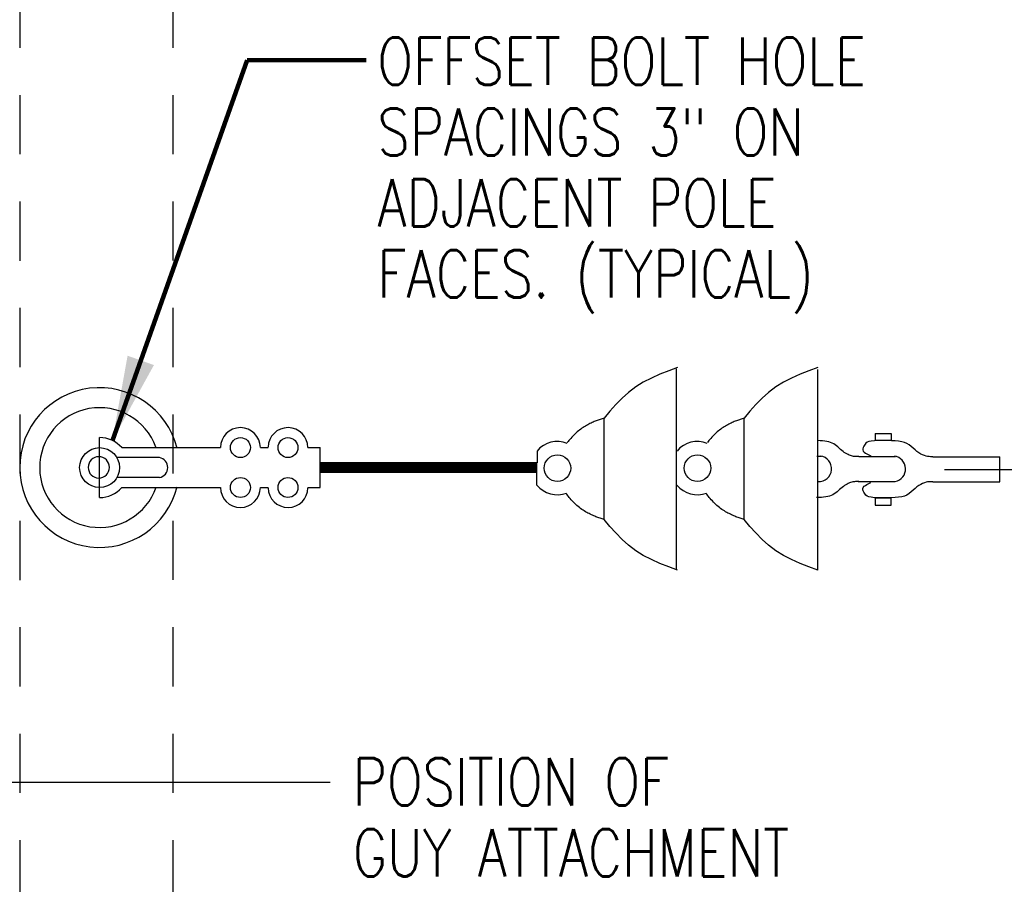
# Model space of a CAD drawing. Extents: x 0 to 7.1, y 0 to 9.85.
# Tile 4 of 6: x 2.21 to 4.29, y 6.28 to 8.11. Entities that reach past the tile are written whole.
import ezdxf

# ---------------------------------------------------------------- set-up
doc = ezdxf.new("R2010")
doc.units = 0
doc.header["$MEASUREMENT"] = 0
doc.linetypes.add('HIDDEN2', pattern=[0.1875, 0.125, -0.0625])
doc.layers.add('E-DETL', color=2, linetype='CONTINUOUS')
doc.layers.add('E-DETL-TEXT', color=3, linetype='CONTINUOUS')
doc.styles.add('ROMANS', font='ROMANS.SHX', dxfattribs={"width": 0.8})
doc.styles.get("Standard").update_dxf_attribs({"font": 'ROMANS.SHX', "width": 0.8, "height": 0.125})
doc.dimstyles.get("Standard").update_dxf_attribs({"dimtxt": 0.18, "dimasz": 0.18, "dimexe": 0.18, "dimexo": 0.0625, "dimgap": 0.09, "dimtad": 0, "dimtih": 1, "dimtoh": 1, "dimdec": 4, "dimzin": 0, "dimdsep": 46, "dimtxsty": 'Standard', "dimcen": 0.09, "dimadec": 0, "dimazin": 0, "dimtfac": 1, "dimtdec": 4, "dimtofl": 0, "dimtmove": 0, "dimatfit": 3, "dimfxl": 0, "dimtolj": 1, "dimtzin": 0, "dimarcsym": 0})

msp = doc.modelspace()

# ---------------------------------------------------------------- linework, layer by layer
at = {"layer": 'E-DETL', "linetype": 'HIDDEN2'}
for p, q in [((2.2125, 8.8526), (2.2125, 3.8229)), ((2.5359, 8.8528), (2.5359, 3.8229))]:
    msp.add_line(p, q, dxfattribs=at)
at = {"layer": 'E-DETL', "color": 4}
for p, q in [((3.5842, 7.3698), (3.5657, 7.3624)), ((3.603, 7.3768), (3.5842, 7.3698)), ((3.6007, 6.9496), (3.6007, 7.3739)), ((3.8802, 7.3698), (3.8617, 7.3624)), ((3.899, 7.3768), (3.8802, 7.3698)), ((3.899, 6.9485), (3.899, 7.3728)), ((3.5305, 7.3457), (3.5143, 7.3357)), ((3.5477, 7.3545), (3.5305, 7.3457)), ((3.5657, 7.3624), (3.5477, 7.3545)), ((3.8264, 7.3457), (3.8102, 7.3357)), ((3.8436, 7.3545), (3.8264, 7.3457)), ((3.8617, 7.3624), (3.8436, 7.3545)), ((3.5143, 7.3357), (3.4993, 7.3243)), ((3.8102, 7.3357), (3.7953, 7.3243)), ((3.4855, 7.3117), (3.4724, 7.2983)), ((3.4993, 7.3243), (3.4855, 7.3117)), ((3.7814, 7.3117), (3.7683, 7.2983)), ((3.7953, 7.3243), (3.7814, 7.3117)), ((3.4598, 7.2842), (3.4475, 7.2699)), ((3.4724, 7.2983), (3.4598, 7.2842)), ((3.7558, 7.2842), (3.7435, 7.2699)), ((3.7683, 7.2983), (3.7558, 7.2842)), ((3.4268, 7.2624), (3.4246, 7.2614)), ((3.429, 7.2633), (3.4268, 7.2624)), ((3.4311, 7.2641), (3.429, 7.2633)), ((3.4332, 7.265), (3.4311, 7.2641)), ((3.4353, 7.2657), (3.4332, 7.265)), ((3.4374, 7.2665), (3.4353, 7.2657)), ((3.4394, 7.2672), (3.4374, 7.2665)), ((3.4415, 7.2679), (3.4394, 7.2672)), ((3.4435, 7.2686), (3.4415, 7.2679)), ((3.4455, 7.2692), (3.4435, 7.2686)), ((3.4475, 7.2699), (3.4455, 7.2692)), ((3.4475, 7.0554), (3.4475, 7.2685)), ((3.7227, 7.2624), (3.7205, 7.2614)), ((3.7249, 7.2633), (3.7227, 7.2624)), ((3.7271, 7.2641), (3.7249, 7.2633)), ((3.7292, 7.265), (3.7271, 7.2641)), ((3.7313, 7.2657), (3.7292, 7.265)), ((3.7334, 7.2665), (3.7313, 7.2657)), ((3.7354, 7.2672), (3.7334, 7.2665)), ((3.7374, 7.2679), (3.7354, 7.2672)), ((3.7395, 7.2686), (3.7374, 7.2679)), ((3.7415, 7.2692), (3.7395, 7.2686)), ((3.7435, 7.2699), (3.7415, 7.2692)), ((3.7435, 7.0554), (3.7435, 7.2685)), ((3.3933, 7.2428), (3.3908, 7.2407)), ((3.3957, 7.2447), (3.3933, 7.2428)), ((3.3982, 7.2466), (3.3957, 7.2447)), ((3.4007, 7.2484), (3.3982, 7.2466)), ((3.4032, 7.2501), (3.4007, 7.2484)), ((3.4056, 7.2517), (3.4032, 7.2501)), ((3.4081, 7.2531), (3.4056, 7.2517)), ((3.4105, 7.2545), (3.4081, 7.2531)), ((3.413, 7.2559), (3.4105, 7.2545)), ((3.4154, 7.2571), (3.413, 7.2559)), ((3.4177, 7.2583), (3.4154, 7.2571)), ((3.42, 7.2594), (3.4177, 7.2583)), ((3.4223, 7.2604), (3.42, 7.2594)), ((3.4246, 7.2614), (3.4223, 7.2604)), ((3.6892, 7.2428), (3.6868, 7.2407)), ((3.6917, 7.2447), (3.6892, 7.2428)), ((3.6942, 7.2466), (3.6917, 7.2447)), ((3.6966, 7.2484), (3.6942, 7.2466)), ((3.6991, 7.2501), (3.6966, 7.2484)), ((3.7016, 7.2517), (3.6991, 7.2501)), ((3.7041, 7.2531), (3.7016, 7.2517)), ((3.7065, 7.2545), (3.7041, 7.2531)), ((3.7089, 7.2559), (3.7065, 7.2545)), ((3.7113, 7.2571), (3.7089, 7.2559)), ((3.7137, 7.2583), (3.7113, 7.2571)), ((3.716, 7.2594), (3.7137, 7.2583)), ((3.7183, 7.2604), (3.716, 7.2594)), ((3.7205, 7.2614), (3.7183, 7.2604)), ((2.3813, 7.102), (2.3813, 7.2286)), ((3.3733, 7.2224), (3.3715, 7.2202)), ((3.3752, 7.2247), (3.3733, 7.2224)), ((3.3772, 7.227), (3.3752, 7.2247)), ((3.3793, 7.2294), (3.3772, 7.227)), ((3.3815, 7.2317), (3.3793, 7.2294)), ((3.3837, 7.2341), (3.3815, 7.2317)), ((3.3861, 7.2363), (3.3837, 7.2341)), ((3.3884, 7.2386), (3.3861, 7.2363)), ((3.3908, 7.2407), (3.3884, 7.2386)), ((3.6692, 7.2224), (3.6674, 7.2202)), ((3.6711, 7.2247), (3.6692, 7.2224)), ((3.6732, 7.227), (3.6711, 7.2247)), ((3.6753, 7.2294), (3.6732, 7.227)), ((3.6775, 7.2317), (3.6753, 7.2294)), ((3.6797, 7.2341), (3.6775, 7.2317)), ((3.682, 7.2363), (3.6797, 7.2341)), ((3.6844, 7.2386), (3.682, 7.2363)), ((3.6868, 7.2407), (3.6844, 7.2386)), ((3.9045, 7.2221), (3.8991, 7.2223)), ((3.9095, 7.2218), (3.9045, 7.2221)), ((3.9141, 7.2213), (3.9095, 7.2218)), ((3.9184, 7.2206), (3.9141, 7.2213)), ((4.0119, 7.2213), (4.0068, 7.2201)), ((4.0188, 7.222), (4.0119, 7.2213)), ((4.0272, 7.2224), (4.0188, 7.222)), ((4.0208, 7.2376), (4.0546, 7.2376)), ((4.0208, 7.2376), (4.0208, 7.2224)), ((4.0546, 7.2224), (4.0208, 7.2224)), ((4.0364, 7.2225), (4.0272, 7.2224)), ((4.0457, 7.2224), (4.0364, 7.2225)), ((4.0547, 7.2221), (4.0457, 7.2224)), ((4.0546, 7.2376), (4.0546, 7.2224)), ((4.0628, 7.2217), (4.0547, 7.2221)), ((4.07, 7.221), (4.0628, 7.2217)), ((4.0765, 7.22), (4.07, 7.221)), ((2.4284, 7.2075), (2.6368, 7.2075)), ((2.7211, 7.2075), (2.7374, 7.2075)), ((2.8217, 7.2075), (2.8478, 7.2075)), ((2.8478, 7.1231), (2.8478, 7.2075)), ((3.3058, 7.2003), (3.3058, 7.1754)), ((3.3715, 7.2202), (3.3698, 7.2181)), ((3.6674, 7.2202), (3.6658, 7.2181)), ((3.9224, 7.2197), (3.9184, 7.2206)), ((3.9262, 7.2185), (3.9224, 7.2197)), ((3.9296, 7.2171), (3.9262, 7.2185)), ((3.9329, 7.2153), (3.9296, 7.2171)), ((3.936, 7.2133), (3.9329, 7.2153)), ((3.939, 7.2111), (3.936, 7.2133)), ((3.9418, 7.2088), (3.939, 7.2111)), ((3.9445, 7.2063), (3.9418, 7.2088)), ((3.9472, 7.2038), (3.9445, 7.2063)), ((3.9499, 7.2014), (3.9472, 7.2038)), ((3.9525, 7.1992), (3.9499, 7.2014)), ((3.9945, 7.2051), (3.9943, 7.2026)), ((3.9943, 7.2026), (3.995, 7.2002)), ((3.9954, 7.2076), (3.9945, 7.2051)), ((3.995, 7.2002), (3.9969, 7.198)), ((3.9966, 7.2102), (3.9954, 7.2076)), ((3.998, 7.2126), (3.9966, 7.2102)), ((3.9994, 7.2148), (3.998, 7.2126)), ((4.001, 7.2169), (3.9994, 7.2148)), ((4.0033, 7.2187), (4.001, 7.2169)), ((4.0068, 7.2201), (4.0033, 7.2187)), ((4.0822, 7.2185), (4.0765, 7.22)), ((4.0874, 7.2163), (4.0822, 7.2185)), ((4.0922, 7.2134), (4.0874, 7.2163)), ((4.0966, 7.2099), (4.0922, 7.2134)), ((4.1008, 7.2062), (4.0966, 7.2099)), ((4.1048, 7.2025), (4.1008, 7.2062)), ((4.1088, 7.1991), (4.1048, 7.2025)), ((2.5078, 7.1864), (2.4178, 7.1864)), ((3.8975, 7.1892), (3.9072, 7.1892)), ((3.9552, 7.1972), (3.9525, 7.1992)), ((3.9579, 7.1955), (3.9552, 7.1972)), ((3.9606, 7.194), (3.9579, 7.1955)), ((3.9632, 7.1927), (3.9606, 7.194)), ((3.9657, 7.1916), (3.9632, 7.1927)), ((3.9682, 7.1907), (3.9657, 7.1916)), ((3.9705, 7.19), (3.9682, 7.1907)), ((3.9728, 7.1894), (3.9705, 7.19)), ((3.9749, 7.189), (3.9728, 7.1894)), ((3.977, 7.1888), (3.9749, 7.189)), ((3.9789, 7.1886), (3.977, 7.1888)), ((3.9807, 7.1885), (3.9789, 7.1886)), ((3.9825, 7.1885), (3.9807, 7.1885)), ((3.9843, 7.1885), (3.9825, 7.1885)), ((3.986, 7.1886), (3.9843, 7.1885)), ((3.9856, 7.1889), (4.0637, 7.1889)), ((3.9969, 7.198), (3.9997, 7.1959)), ((3.9997, 7.1959), (4.0032, 7.194)), ((4.0032, 7.194), (4.0072, 7.1921)), ((4.0072, 7.1921), (4.0114, 7.1903)), ((4.1129, 7.1962), (4.1088, 7.1991)), ((4.1169, 7.1938), (4.1129, 7.1962)), ((4.1208, 7.1919), (4.1169, 7.1938)), ((4.1246, 7.1905), (4.1208, 7.1919)), ((4.1282, 7.1894), (4.1246, 7.1905)), ((4.1314, 7.1888), (4.1282, 7.1894)), ((4.1344, 7.1884), (4.1314, 7.1888)), ((4.1372, 7.1882), (4.1344, 7.1884)), ((4.1399, 7.1883), (4.1372, 7.1882)), ((4.1425, 7.1883), (4.1399, 7.1883)), ((4.1425, 7.1883), (4.2838, 7.1883)), ((4.2838, 7.1353), (4.2838, 7.1883)), ((2.8478, 7.1552), (2.8478, 7.1754)), ((3.3057, 7.1754), (2.8478, 7.1754)), ((2.8669, 7.1552), (2.8478, 7.1743)), ((2.8656, 7.1552), (2.8478, 7.173)), ((2.8643, 7.1552), (2.8478, 7.1717)), ((2.8631, 7.1552), (2.8478, 7.1705)), ((2.8618, 7.1552), (2.8478, 7.1692)), ((2.8605, 7.1552), (2.8478, 7.1679)), ((2.8593, 7.1552), (2.8478, 7.1666)), ((2.858, 7.1552), (2.8478, 7.1654)), ((2.8567, 7.1552), (2.8478, 7.1641)), ((2.8554, 7.1552), (2.8478, 7.1628)), ((2.8542, 7.1552), (2.8478, 7.1616)), ((2.8529, 7.1552), (2.8478, 7.1603)), ((2.8516, 7.1552), (2.8478, 7.159)), ((2.8682, 7.1552), (2.8479, 7.1754)), ((2.8694, 7.1552), (2.8492, 7.1754)), ((2.8707, 7.1552), (2.8505, 7.1754)), ((2.872, 7.1552), (2.8517, 7.1754)), ((2.8733, 7.1552), (2.853, 7.1754)), ((2.8745, 7.1552), (2.8543, 7.1754)), ((2.8758, 7.1552), (2.8556, 7.1754)), ((2.8771, 7.1552), (2.8568, 7.1754)), ((2.8784, 7.1552), (2.8581, 7.1754)), ((2.8796, 7.1552), (2.8594, 7.1754)), ((2.8809, 7.1552), (2.8606, 7.1754)), ((2.8822, 7.1552), (2.8619, 7.1754)), ((2.8834, 7.1552), (2.8632, 7.1754)), ((2.8847, 7.1552), (2.8645, 7.1754)), ((2.886, 7.1552), (2.8657, 7.1754)), ((2.8873, 7.1552), (2.867, 7.1754)), ((2.8885, 7.1552), (2.8683, 7.1754)), ((2.8898, 7.1552), (2.8696, 7.1754)), ((2.8911, 7.1552), (2.8708, 7.1754)), ((2.8924, 7.1552), (2.8721, 7.1754)), ((2.8936, 7.1552), (2.8734, 7.1754)), ((2.8949, 7.1552), (2.8746, 7.1754)), ((2.8962, 7.1552), (2.8759, 7.1754)), ((2.8974, 7.1552), (2.8772, 7.1754)), ((2.8987, 7.1552), (2.8785, 7.1754)), ((2.9, 7.1552), (2.8797, 7.1754)), ((2.9013, 7.1552), (2.881, 7.1754)), ((2.9025, 7.1552), (2.8823, 7.1754)), ((2.9038, 7.1552), (2.8836, 7.1754)), ((2.9051, 7.1552), (2.8848, 7.1754)), ((2.9064, 7.1552), (2.8861, 7.1754)), ((2.9076, 7.1552), (2.8874, 7.1754)), ((2.9089, 7.1552), (2.8886, 7.1754)), ((2.9102, 7.1552), (2.8899, 7.1754)), ((2.9114, 7.1552), (2.8912, 7.1754)), ((2.9127, 7.1552), (2.8925, 7.1754)), ((2.914, 7.1552), (2.8937, 7.1754)), ((2.9153, 7.1552), (2.895, 7.1754)), ((2.9165, 7.1552), (2.8963, 7.1754)), ((2.9178, 7.1552), (2.8976, 7.1754)), ((2.9191, 7.1552), (2.8988, 7.1754)), ((2.9204, 7.1552), (2.9001, 7.1754)), ((2.9216, 7.1552), (2.9014, 7.1754)), ((2.9229, 7.1552), (2.9026, 7.1754)), ((2.9242, 7.1552), (2.9039, 7.1754)), ((2.9254, 7.1552), (2.9052, 7.1754)), ((2.9267, 7.1552), (2.9065, 7.1754)), ((2.928, 7.1552), (2.9077, 7.1754)), ((2.9293, 7.1552), (2.909, 7.1754)), ((2.9305, 7.1552), (2.9103, 7.1754)), ((2.9318, 7.1552), (2.9116, 7.1754)), ((2.9331, 7.1552), (2.9128, 7.1754)), ((2.9344, 7.1552), (2.9141, 7.1754)), ((2.9356, 7.1552), (2.9154, 7.1754)), ((2.9369, 7.1552), (2.9166, 7.1754)), ((2.9382, 7.1552), (2.9179, 7.1754)), ((2.9394, 7.1552), (2.9192, 7.1754)), ((2.9407, 7.1552), (2.9205, 7.1754)), ((2.942, 7.1552), (2.9217, 7.1754)), ((2.9433, 7.1552), (2.923, 7.1754)), ((2.9445, 7.1552), (2.9243, 7.1754)), ((2.9458, 7.1552), (2.9256, 7.1754)), ((2.9471, 7.1552), (2.9268, 7.1754)), ((2.9484, 7.1552), (2.9281, 7.1754)), ((2.9496, 7.1552), (2.9294, 7.1754)), ((2.9509, 7.1552), (2.9307, 7.1754)), ((2.9522, 7.1552), (2.9319, 7.1754)), ((2.9534, 7.1552), (2.9332, 7.1754)), ((2.9547, 7.1552), (2.9345, 7.1754)), ((2.956, 7.1552), (2.9357, 7.1754)), ((2.9573, 7.1552), (2.937, 7.1754)), ((2.9585, 7.1552), (2.9383, 7.1754)), ((2.9598, 7.1552), (2.9396, 7.1754)), ((2.9611, 7.1552), (2.9408, 7.1754)), ((2.9624, 7.1552), (2.9421, 7.1754)), ((2.9636, 7.1552), (2.9434, 7.1754)), ((2.9649, 7.1552), (2.9447, 7.1754)), ((2.9662, 7.1552), (2.9459, 7.1754)), ((2.9674, 7.1552), (2.9472, 7.1754)), ((2.9687, 7.1552), (2.9485, 7.1754)), ((2.97, 7.1552), (2.9497, 7.1754)), ((2.9713, 7.1552), (2.951, 7.1754)), ((2.9725, 7.1552), (2.9523, 7.1754)), ((2.9738, 7.1552), (2.9536, 7.1754)), ((2.9751, 7.1552), (2.9548, 7.1754)), ((2.9764, 7.1552), (2.9561, 7.1754)), ((2.9776, 7.1552), (2.9574, 7.1754)), ((2.9789, 7.1552), (2.9587, 7.1754)), ((2.9802, 7.1552), (2.9599, 7.1754)), ((2.9814, 7.1552), (2.9612, 7.1754)), ((2.9827, 7.1552), (2.9625, 7.1754)), ((2.984, 7.1552), (2.9637, 7.1754)), ((2.9853, 7.1552), (2.965, 7.1754)), ((2.9865, 7.1552), (2.9663, 7.1754)), ((2.9878, 7.1552), (2.9676, 7.1754)), ((2.9891, 7.1552), (2.9688, 7.1754)), ((2.9904, 7.1552), (2.9701, 7.1754)), ((2.9916, 7.1552), (2.9714, 7.1754)), ((2.9929, 7.1552), (2.9727, 7.1754)), ((2.9942, 7.1552), (2.9739, 7.1754)), ((2.9954, 7.1552), (2.9752, 7.1754)), ((2.9967, 7.1552), (2.9765, 7.1754)), ((2.998, 7.1552), (2.9777, 7.1754)), ((2.9993, 7.1552), (2.979, 7.1754)), ((3.0005, 7.1552), (2.9803, 7.1754)), ((3.0018, 7.1552), (2.9816, 7.1754)), ((3.0031, 7.1552), (2.9828, 7.1754)), ((3.0044, 7.1552), (2.9841, 7.1754)), ((3.0056, 7.1552), (2.9854, 7.1754)), ((3.0069, 7.1552), (2.9867, 7.1754)), ((3.0082, 7.1552), (2.9879, 7.1754)), ((3.0094, 7.1552), (2.9892, 7.1754)), ((3.0107, 7.1552), (2.9905, 7.1754)), ((3.012, 7.1552), (2.9917, 7.1754)), ((3.0133, 7.1552), (2.993, 7.1754)), ((3.0145, 7.1552), (2.9943, 7.1754)), ((3.0158, 7.1552), (2.9956, 7.1754)), ((3.0171, 7.1552), (2.9968, 7.1754)), ((3.0184, 7.1552), (2.9981, 7.1754)), ((3.0196, 7.1552), (2.9994, 7.1754)), ((3.0209, 7.1552), (3.0007, 7.1754)), ((3.0222, 7.1552), (3.0019, 7.1754)), ((3.0234, 7.1552), (3.0032, 7.1754)), ((3.0247, 7.1552), (3.0045, 7.1754)), ((3.026, 7.1552), (3.0057, 7.1754)), ((3.0273, 7.1552), (3.007, 7.1754)), ((3.0285, 7.1552), (3.0083, 7.1754)), ((3.0298, 7.1552), (3.0096, 7.1754)), ((3.0311, 7.1552), (3.0108, 7.1754)), ((3.0324, 7.1552), (3.0121, 7.1754)), ((3.0336, 7.1552), (3.0134, 7.1754)), ((3.0349, 7.1552), (3.0147, 7.1754)), ((3.0362, 7.1552), (3.0159, 7.1754)), ((3.0374, 7.1552), (3.0172, 7.1754)), ((3.0387, 7.1552), (3.0185, 7.1754)), ((3.04, 7.1552), (3.0197, 7.1754)), ((3.0413, 7.1552), (3.021, 7.1754)), ((3.0425, 7.1552), (3.0223, 7.1754)), ((3.0438, 7.1552), (3.0236, 7.1754)), ((3.0451, 7.1552), (3.0248, 7.1754)), ((3.0464, 7.1552), (3.0261, 7.1754)), ((3.0476, 7.1552), (3.0274, 7.1754)), ((3.0489, 7.1552), (3.0287, 7.1754)), ((3.0502, 7.1552), (3.0299, 7.1754)), ((3.0514, 7.1552), (3.0312, 7.1754)), ((3.0527, 7.1552), (3.0325, 7.1754)), ((3.054, 7.1552), (3.0337, 7.1754)), ((3.0553, 7.1552), (3.035, 7.1754)), ((3.0565, 7.1552), (3.0363, 7.1754)), ((3.0578, 7.1552), (3.0376, 7.1754)), ((3.0591, 7.1552), (3.0388, 7.1754)), ((3.0604, 7.1552), (3.0401, 7.1754)), ((3.0616, 7.1552), (3.0414, 7.1754)), ((3.0629, 7.1552), (3.0427, 7.1754)), ((3.0642, 7.1552), (3.0439, 7.1754)), ((3.0655, 7.1552), (3.0452, 7.1754)), ((3.0667, 7.1552), (3.0465, 7.1754)), ((3.068, 7.1552), (3.0477, 7.1754)), ((3.0693, 7.1552), (3.049, 7.1754)), ((3.0705, 7.1552), (3.0503, 7.1754)), ((3.0718, 7.1552), (3.0516, 7.1754)), ((3.0731, 7.1552), (3.0528, 7.1754)), ((3.0744, 7.1552), (3.0541, 7.1754)), ((3.0756, 7.1552), (3.0554, 7.1754)), ((3.0769, 7.1552), (3.0567, 7.1754)), ((3.0782, 7.1552), (3.0579, 7.1754)), ((3.0795, 7.1552), (3.0592, 7.1754)), ((3.0807, 7.1552), (3.0605, 7.1754)), ((3.082, 7.1552), (3.0617, 7.1754)), ((3.0833, 7.1552), (3.063, 7.1754)), ((3.0845, 7.1552), (3.0643, 7.1754)), ((3.0858, 7.1552), (3.0656, 7.1754)), ((3.0871, 7.1552), (3.0668, 7.1754)), ((3.0884, 7.1552), (3.0681, 7.1754)), ((3.0896, 7.1552), (3.0694, 7.1754)), ((3.0909, 7.1552), (3.0707, 7.1754)), ((3.0922, 7.1552), (3.0719, 7.1754)), ((3.0935, 7.1552), (3.0732, 7.1754)), ((3.0947, 7.1552), (3.0745, 7.1754)), ((3.096, 7.1552), (3.0757, 7.1754)), ((3.0973, 7.1552), (3.077, 7.1754)), ((3.0985, 7.1552), (3.0783, 7.1754)), ((3.0998, 7.1552), (3.0796, 7.1754)), ((3.1011, 7.1552), (3.0808, 7.1754)), ((3.1024, 7.1552), (3.0821, 7.1754)), ((3.1036, 7.1552), (3.0834, 7.1754)), ((3.1049, 7.1552), (3.0847, 7.1754)), ((3.1062, 7.1552), (3.0859, 7.1754)), ((3.1075, 7.1552), (3.0872, 7.1754)), ((3.1087, 7.1552), (3.0885, 7.1754)), ((3.11, 7.1552), (3.0897, 7.1754)), ((3.1113, 7.1552), (3.091, 7.1754)), ((3.1125, 7.1552), (3.0923, 7.1754)), ((3.1138, 7.1552), (3.0936, 7.1754)), ((3.1151, 7.1552), (3.0948, 7.1754)), ((3.1164, 7.1552), (3.0961, 7.1754)), ((3.1176, 7.1552), (3.0974, 7.1754)), ((3.1189, 7.1552), (3.0987, 7.1754)), ((3.1202, 7.1552), (3.0999, 7.1754)), ((3.1215, 7.1552), (3.1012, 7.1754)), ((3.1227, 7.1552), (3.1025, 7.1754)), ((3.124, 7.1552), (3.1038, 7.1754)), ((3.1253, 7.1552), (3.105, 7.1754)), ((3.1265, 7.1552), (3.1063, 7.1754)), ((3.1278, 7.1552), (3.1076, 7.1754)), ((3.1291, 7.1552), (3.1088, 7.1754)), ((3.1304, 7.1552), (3.1101, 7.1754)), ((3.1316, 7.1552), (3.1114, 7.1754)), ((3.1329, 7.1552), (3.1127, 7.1754)), ((3.1342, 7.1552), (3.1139, 7.1754)), ((3.1355, 7.1552), (3.1152, 7.1754)), ((3.1367, 7.1552), (3.1165, 7.1754)), ((3.138, 7.1552), (3.1178, 7.1754)), ((3.1393, 7.1552), (3.119, 7.1754)), ((3.1405, 7.1552), (3.1203, 7.1754)), ((3.1418, 7.1552), (3.1216, 7.1754)), ((3.1431, 7.1552), (3.1228, 7.1754)), ((3.1444, 7.1552), (3.1241, 7.1754)), ((3.1456, 7.1552), (3.1254, 7.1754)), ((3.1469, 7.1552), (3.1267, 7.1754)), ((3.1482, 7.1552), (3.1279, 7.1754)), ((3.1495, 7.1552), (3.1292, 7.1754)), ((3.1507, 7.1552), (3.1305, 7.1754)), ((3.152, 7.1552), (3.1318, 7.1754)), ((3.1533, 7.1552), (3.133, 7.1754)), ((3.1545, 7.1552), (3.1343, 7.1754)), ((3.1558, 7.1552), (3.1356, 7.1754)), ((3.1571, 7.1552), (3.1368, 7.1754)), ((3.1584, 7.1552), (3.1381, 7.1754)), ((3.1596, 7.1552), (3.1394, 7.1754)), ((3.1609, 7.1552), (3.1407, 7.1754)), ((3.1622, 7.1552), (3.1419, 7.1754)), ((3.1635, 7.1552), (3.1432, 7.1754)), ((3.1647, 7.1552), (3.1445, 7.1754)), ((3.166, 7.1552), (3.1458, 7.1754)), ((3.1673, 7.1552), (3.147, 7.1754)), ((3.1685, 7.1552), (3.1483, 7.1754)), ((3.1698, 7.1552), (3.1496, 7.1754)), ((3.1711, 7.1552), (3.1508, 7.1754)), ((3.1724, 7.1552), (3.1521, 7.1754)), ((3.1736, 7.1552), (3.1534, 7.1754)), ((3.1749, 7.1552), (3.1547, 7.1754)), ((3.1762, 7.1552), (3.1559, 7.1754)), ((3.1775, 7.1552), (3.1572, 7.1754)), ((3.1787, 7.1552), (3.1585, 7.1754)), ((3.18, 7.1552), (3.1598, 7.1754)), ((3.1813, 7.1552), (3.161, 7.1754)), ((3.1825, 7.1552), (3.1623, 7.1754)), ((3.1838, 7.1552), (3.1636, 7.1754)), ((3.1851, 7.1552), (3.1648, 7.1754)), ((3.1864, 7.1552), (3.1661, 7.1754)), ((3.1876, 7.1552), (3.1674, 7.1754)), ((3.1889, 7.1552), (3.1687, 7.1754)), ((3.1902, 7.1552), (3.1699, 7.1754)), ((3.1915, 7.1552), (3.1712, 7.1754)), ((3.1927, 7.1552), (3.1725, 7.1754)), ((3.194, 7.1552), (3.1738, 7.1754)), ((3.1953, 7.1552), (3.175, 7.1754)), ((3.1965, 7.1552), (3.1763, 7.1754)), ((3.1978, 7.1552), (3.1776, 7.1754)), ((3.1991, 7.1552), (3.1788, 7.1754)), ((3.2004, 7.1552), (3.1801, 7.1754)), ((3.2016, 7.1552), (3.1814, 7.1754)), ((3.2029, 7.1552), (3.1827, 7.1754)), ((3.2042, 7.1552), (3.1839, 7.1754)), ((3.2055, 7.1552), (3.1852, 7.1754)), ((3.2067, 7.1552), (3.1865, 7.1754)), ((3.208, 7.1552), (3.1878, 7.1754)), ((3.2093, 7.1552), (3.189, 7.1754)), ((3.2105, 7.1552), (3.1903, 7.1754)), ((3.2118, 7.1552), (3.1916, 7.1754)), ((3.2131, 7.1552), (3.1928, 7.1754)), ((3.2144, 7.1552), (3.1941, 7.1754)), ((3.2156, 7.1552), (3.1954, 7.1754)), ((3.2169, 7.1552), (3.1967, 7.1754)), ((3.2182, 7.1552), (3.1979, 7.1754)), ((3.2195, 7.1552), (3.1992, 7.1754)), ((3.2207, 7.1552), (3.2005, 7.1754)), ((3.222, 7.1552), (3.2018, 7.1754)), ((3.2233, 7.1552), (3.203, 7.1754)), ((3.2245, 7.1552), (3.2043, 7.1754)), ((3.2258, 7.1552), (3.2056, 7.1754)), ((3.2271, 7.1552), (3.2068, 7.1754)), ((3.2284, 7.1552), (3.2081, 7.1754)), ((3.2296, 7.1552), (3.2094, 7.1754)), ((3.2309, 7.1552), (3.2107, 7.1754)), ((3.2322, 7.1552), (3.2119, 7.1754)), ((3.2335, 7.1552), (3.2132, 7.1754)), ((3.2347, 7.1552), (3.2145, 7.1754)), ((3.236, 7.1552), (3.2158, 7.1754)), ((3.2373, 7.1552), (3.217, 7.1754)), ((3.2386, 7.1552), (3.2183, 7.1754)), ((3.2398, 7.1552), (3.2196, 7.1754)), ((3.2411, 7.1552), (3.2208, 7.1754)), ((3.2424, 7.1552), (3.2221, 7.1754)), ((3.2436, 7.1552), (3.2234, 7.1754)), ((3.2449, 7.1552), (3.2247, 7.1754)), ((3.2462, 7.1552), (3.2259, 7.1754)), ((3.2475, 7.1552), (3.2272, 7.1754)), ((3.2487, 7.1552), (3.2285, 7.1754)), ((3.25, 7.1552), (3.2298, 7.1754)), ((3.2513, 7.1552), (3.231, 7.1754)), ((3.2526, 7.1552), (3.2323, 7.1754)), ((3.2538, 7.1552), (3.2336, 7.1754)), ((3.2551, 7.1552), (3.2348, 7.1754)), ((3.2564, 7.1552), (3.2361, 7.1754)), ((3.2576, 7.1552), (3.2374, 7.1754)), ((3.2589, 7.1552), (3.2387, 7.1754)), ((3.2602, 7.1552), (3.2399, 7.1754)), ((3.2615, 7.1552), (3.2412, 7.1754)), ((3.2627, 7.1552), (3.2425, 7.1754)), ((3.264, 7.1552), (3.2438, 7.1754)), ((3.2653, 7.1552), (3.245, 7.1754)), ((3.2666, 7.1552), (3.2463, 7.1754)), ((3.2678, 7.1552), (3.2476, 7.1754)), ((3.2691, 7.1552), (3.2488, 7.1754)), ((3.2704, 7.1552), (3.2501, 7.1754)), ((3.2716, 7.1552), (3.2514, 7.1754)), ((3.2729, 7.1552), (3.2527, 7.1754)), ((3.2742, 7.1552), (3.2539, 7.1754)), ((3.2755, 7.1552), (3.2552, 7.1754)), ((3.2767, 7.1552), (3.2565, 7.1754)), ((3.278, 7.1552), (3.2578, 7.1754)), ((3.2793, 7.1552), (3.259, 7.1754)), ((3.2806, 7.1552), (3.2603, 7.1754)), ((3.2818, 7.1552), (3.2616, 7.1754)), ((3.2831, 7.1552), (3.2628, 7.1754)), ((3.2844, 7.1552), (3.2641, 7.1754)), ((3.2856, 7.1552), (3.2654, 7.1754)), ((3.2869, 7.1552), (3.2667, 7.1754)), ((3.2882, 7.1552), (3.2679, 7.1754)), ((3.2895, 7.1552), (3.2692, 7.1754)), ((3.2907, 7.1552), (3.2705, 7.1754)), ((3.292, 7.1552), (3.2718, 7.1754)), ((3.2933, 7.1552), (3.273, 7.1754)), ((3.2946, 7.1552), (3.2743, 7.1754)), ((3.2958, 7.1552), (3.2756, 7.1754)), ((3.2971, 7.1552), (3.2769, 7.1754)), ((3.2984, 7.1552), (3.2781, 7.1754)), ((3.2996, 7.1552), (3.2794, 7.1754)), ((3.3009, 7.1552), (3.2807, 7.1754)), ((3.3022, 7.1552), (3.2819, 7.1754)), ((3.3035, 7.1552), (3.2832, 7.1754)), ((3.3047, 7.1552), (3.2845, 7.1754)), ((3.3057, 7.1555), (3.2858, 7.1754)), ((3.3057, 7.1568), (3.287, 7.1754)), ((3.3057, 7.158), (3.2883, 7.1754)), ((3.3057, 7.1593), (3.2896, 7.1754)), ((3.3057, 7.1606), (3.2909, 7.1754)), ((3.3057, 7.1619), (3.2921, 7.1754)), ((3.3057, 7.1631), (3.2934, 7.1754)), ((3.3057, 7.1644), (3.2947, 7.1754)), ((3.3057, 7.1657), (3.2959, 7.1754)), ((3.3057, 7.1669), (3.2972, 7.1754)), ((3.3057, 7.1682), (3.2985, 7.1754)), ((3.3057, 7.1695), (3.2998, 7.1754)), ((3.3057, 7.1708), (3.301, 7.1754)), ((3.3057, 7.172), (3.3023, 7.1754)), ((3.3057, 7.1733), (3.3036, 7.1754)), ((3.3057, 7.1746), (3.3049, 7.1754)), ((3.3057, 7.1554), (3.3057, 7.1757)), ((2.5078, 7.1442), (2.4178, 7.1442)), ((2.8503, 7.1552), (2.8478, 7.1577)), ((2.8491, 7.1552), (2.8478, 7.1565)), ((3.3057, 7.1552), (2.8478, 7.1552)), ((3.3057, 7.1281), (3.3057, 7.1552)), ((2.4284, 7.1231), (2.6368, 7.1231)), ((2.7211, 7.1231), (2.7374, 7.1231)), ((2.8217, 7.1231), (2.8478, 7.1231)), ((3.9453, 7.1186), (3.9426, 7.1161)), ((3.9479, 7.121), (3.9453, 7.1186)), ((3.9505, 7.1233), (3.9479, 7.121)), ((3.9532, 7.1255), (3.9505, 7.1233)), ((3.9558, 7.1274), (3.9532, 7.1255)), ((3.9584, 7.129), (3.9558, 7.1274)), ((3.9611, 7.1305), (3.9584, 7.129)), ((3.9636, 7.1317), (3.9611, 7.1305)), ((3.9661, 7.1327), (3.9636, 7.1317)), ((3.9685, 7.1336), (3.9661, 7.1327)), ((3.9708, 7.1343), (3.9685, 7.1336)), ((3.973, 7.1348), (3.9708, 7.1343)), ((3.9751, 7.1352), (3.973, 7.1348)), ((3.9771, 7.1354), (3.9751, 7.1352)), ((3.979, 7.1356), (3.9771, 7.1354)), ((3.9808, 7.1357), (3.979, 7.1356)), ((3.9826, 7.1357), (3.9808, 7.1357)), ((3.9843, 7.1356), (3.9826, 7.1357)), ((3.986, 7.1356), (3.9843, 7.1356)), ((3.9848, 7.1358), (4.0628, 7.1358)), ((3.9943, 7.1211), (3.995, 7.1234)), ((3.9945, 7.1185), (3.9943, 7.1211)), ((3.9954, 7.116), (3.9945, 7.1185)), ((3.995, 7.1234), (3.9969, 7.1257)), ((3.9969, 7.1257), (3.9997, 7.1277)), ((3.9997, 7.1277), (4.0032, 7.1297)), ((4.0032, 7.1297), (4.0072, 7.1315)), ((4.0072, 7.1315), (4.0114, 7.1334)), ((4.1008, 7.1174), (4.0966, 7.1137)), ((4.1048, 7.1211), (4.1008, 7.1174)), ((4.1088, 7.1245), (4.1048, 7.1211)), ((4.1129, 7.1274), (4.1088, 7.1245)), ((4.1169, 7.1298), (4.1129, 7.1274)), ((4.1208, 7.1317), (4.1169, 7.1298)), ((4.1246, 7.1332), (4.1208, 7.1317)), ((4.1282, 7.1342), (4.1246, 7.1332)), ((4.1314, 7.1349), (4.1282, 7.1342)), ((4.1344, 7.1352), (4.1314, 7.1349)), ((4.1372, 7.1354), (4.1344, 7.1352)), ((4.1399, 7.1354), (4.1372, 7.1354)), ((4.1425, 7.1353), (4.1399, 7.1354)), ((4.1425, 7.1353), (4.2838, 7.1353)), ((3.3685, 7.1089), (3.3671, 7.1108)), ((3.3702, 7.1067), (3.3685, 7.1089)), ((3.372, 7.1044), (3.3702, 7.1067)), ((3.3739, 7.1021), (3.372, 7.1044)), ((3.376, 7.0997), (3.3739, 7.1021)), ((3.3781, 7.0972), (3.376, 7.0997)), ((3.3804, 7.0947), (3.3781, 7.0972)), ((3.6645, 7.1089), (3.663, 7.1108)), ((3.6661, 7.1067), (3.6645, 7.1089)), ((3.6679, 7.1044), (3.6661, 7.1067)), ((3.6699, 7.1021), (3.6679, 7.1044)), ((3.6719, 7.0997), (3.6699, 7.1021)), ((3.6741, 7.0972), (3.6719, 7.0997)), ((3.6764, 7.0947), (3.6741, 7.0972)), ((3.8977, 7.1018), (3.8966, 7.1018)), ((3.8987, 7.1018), (3.8977, 7.1018)), ((3.8997, 7.1019), (3.8987, 7.1018)), ((3.9007, 7.1019), (3.8997, 7.1019)), ((3.9017, 7.102), (3.9007, 7.1019)), ((3.9068, 7.1022), (3.9017, 7.102)), ((3.9116, 7.1026), (3.9068, 7.1022)), ((3.916, 7.1031), (3.9116, 7.1026)), ((3.9201, 7.1039), (3.916, 7.1031)), ((3.9239, 7.1048), (3.9201, 7.1039)), ((3.9275, 7.1061), (3.9239, 7.1048)), ((3.9308, 7.1077), (3.9275, 7.1061)), ((3.934, 7.1095), (3.9308, 7.1077)), ((3.937, 7.1116), (3.934, 7.1095)), ((3.9398, 7.1138), (3.937, 7.1116)), ((3.9426, 7.1161), (3.9398, 7.1138)), ((3.9966, 7.1135), (3.9954, 7.116)), ((3.998, 7.111), (3.9966, 7.1135)), ((3.9994, 7.1088), (3.998, 7.111)), ((4.001, 7.1067), (3.9994, 7.1088)), ((4.0033, 7.1049), (4.001, 7.1067)), ((4.0068, 7.1035), (4.0033, 7.1049)), ((4.0119, 7.1024), (4.0068, 7.1035)), ((4.0188, 7.1016), (4.0119, 7.1024)), ((4.0272, 7.1012), (4.0188, 7.1016)), ((4.0541, 7.1008), (4.0205, 7.1008)), ((4.0205, 7.1008), (4.0205, 7.0857)), ((4.0364, 7.1011), (4.0272, 7.1012)), ((4.0457, 7.1013), (4.0364, 7.1011)), ((4.0547, 7.1015), (4.0457, 7.1013)), ((4.0541, 7.0857), (4.0541, 7.1008)), ((4.0628, 7.1019), (4.0547, 7.1015)), ((4.07, 7.1026), (4.0628, 7.1019)), ((4.0765, 7.1036), (4.07, 7.1026)), ((4.0822, 7.1051), (4.0765, 7.1036)), ((4.0874, 7.1073), (4.0822, 7.1051)), ((4.0922, 7.1103), (4.0874, 7.1073)), ((4.0966, 7.1137), (4.0922, 7.1103)), ((3.3827, 7.0923), (3.3804, 7.0947)), ((3.3851, 7.0898), (3.3827, 7.0923)), ((3.3876, 7.0875), (3.3851, 7.0898)), ((3.3901, 7.0852), (3.3876, 7.0875)), ((3.3927, 7.083), (3.3901, 7.0852)), ((3.3953, 7.0809), (3.3927, 7.083)), ((3.3979, 7.0789), (3.3953, 7.0809)), ((3.4005, 7.077), (3.3979, 7.0789)), ((3.4031, 7.0752), (3.4005, 7.077)), ((3.4057, 7.0736), (3.4031, 7.0752)), ((3.6787, 7.0923), (3.6764, 7.0947)), ((3.6811, 7.0898), (3.6787, 7.0923)), ((3.6836, 7.0875), (3.6811, 7.0898)), ((3.6861, 7.0852), (3.6836, 7.0875)), ((3.6887, 7.083), (3.6861, 7.0852)), ((3.6912, 7.0809), (3.6887, 7.083)), ((3.6939, 7.0789), (3.6912, 7.0809)), ((3.6965, 7.077), (3.6939, 7.0789)), ((3.6991, 7.0752), (3.6965, 7.077)), ((3.7017, 7.0736), (3.6991, 7.0752)), ((4.0205, 7.0857), (4.0541, 7.0857)), ((3.4083, 7.072), (3.4057, 7.0736)), ((3.4109, 7.0705), (3.4083, 7.072)), ((3.4134, 7.0692), (3.4109, 7.0705)), ((3.4159, 7.0679), (3.4134, 7.0692)), ((3.4184, 7.0667), (3.4159, 7.0679)), ((3.4208, 7.0655), (3.4184, 7.0667)), ((3.4232, 7.0644), (3.4208, 7.0655)), ((3.4256, 7.0634), (3.4232, 7.0644)), ((3.4279, 7.0624), (3.4256, 7.0634)), ((3.4302, 7.0615), (3.4279, 7.0624)), ((3.4324, 7.0606), (3.4302, 7.0615)), ((3.4346, 7.0598), (3.4324, 7.0606)), ((3.4368, 7.059), (3.4346, 7.0598)), ((3.439, 7.0582), (3.4368, 7.059)), ((3.4411, 7.0575), (3.439, 7.0582)), ((3.4433, 7.0568), (3.4411, 7.0575)), ((3.4454, 7.0561), (3.4433, 7.0568)), ((3.4475, 7.0554), (3.4454, 7.0561)), ((3.4598, 7.041), (3.4475, 7.0554)), ((3.7043, 7.072), (3.7017, 7.0736)), ((3.7069, 7.0705), (3.7043, 7.072)), ((3.7094, 7.0692), (3.7069, 7.0705)), ((3.7119, 7.0679), (3.7094, 7.0692)), ((3.7144, 7.0667), (3.7119, 7.0679)), ((3.7168, 7.0655), (3.7144, 7.0667)), ((3.7192, 7.0644), (3.7168, 7.0655)), ((3.7216, 7.0634), (3.7192, 7.0644)), ((3.7239, 7.0624), (3.7216, 7.0634)), ((3.7261, 7.0615), (3.7239, 7.0624)), ((3.7284, 7.0606), (3.7261, 7.0615)), ((3.7306, 7.0598), (3.7284, 7.0606)), ((3.7328, 7.059), (3.7306, 7.0598)), ((3.735, 7.0582), (3.7328, 7.059)), ((3.7371, 7.0575), (3.735, 7.0582)), ((3.7392, 7.0568), (3.7371, 7.0575)), ((3.7414, 7.0561), (3.7392, 7.0568)), ((3.7435, 7.0554), (3.7414, 7.0561)), ((3.7558, 7.041), (3.7435, 7.0554)), ((3.4724, 7.027), (3.4598, 7.041)), ((3.7683, 7.027), (3.7558, 7.041)), ((3.4855, 7.0135), (3.4724, 7.027)), ((3.4993, 7.001), (3.4855, 7.0135)), ((3.7814, 7.0135), (3.7683, 7.027)), ((3.7953, 7.001), (3.7814, 7.0135)), ((3.5143, 6.9896), (3.4993, 7.001)), ((3.8102, 6.9896), (3.7953, 7.001)), ((3.5305, 6.9796), (3.5143, 6.9896)), ((3.5477, 6.9708), (3.5305, 6.9796)), ((3.8264, 6.9796), (3.8102, 6.9896)), ((3.8436, 6.9708), (3.8264, 6.9796)), ((3.5657, 6.9628), (3.5477, 6.9708)), ((3.5842, 6.9555), (3.5657, 6.9628)), ((3.603, 6.9485), (3.5842, 6.9555)), ((3.8617, 6.9628), (3.8436, 6.9708)), ((3.8802, 6.9555), (3.8617, 6.9628)), ((3.899, 6.9485), (3.8802, 6.9555))]:
    msp.add_line(p, q, dxfattribs=at)
at = {"layer": 'E-DETL'}
msp.add_line((4.1668, 7.1615), (4.6466, 7.1615), dxfattribs=at)
at = {"layer": 'E-DETL', "color": 4}
for centre, radius in [((2.679, 7.2075), 0.0211), ((2.7795, 7.2075), 0.0211), ((2.3813, 7.1653), 0.0422), ((3.3489, 7.1641), 0.0281), ((3.6448, 7.1641), 0.0281), ((2.679, 7.1231), 0.0211), ((2.7795, 7.1231), 0.0211)]:
    msp.add_circle(centre, radius, dxfattribs=at)
for centre, radius, start, end in [((2.3813, 7.1653), 0.1688, 14.1614, 346.037), ((2.3813, 7.1653), 0.1266, 19.915, 340.9852), ((2.679, 7.2075), 0.0422, 359.9991, 179.9991), ((2.7795, 7.2075), 0.0422, 0.6437, 178.9858), ((2.3813, 7.1653), 0.0633, 41.8104, 90), ((3.3489, 7.1641), 0.0563, 68.2953, 139.99), ((3.6448, 7.1641), 0.0563, 68.2953, 139.99), ((2.3797, 7.1656), 0.0225, 0, 180), ((2.5039, 7.1653), 0.0214, 280.4235, 79.5759), ((3.9012, 7.1627), 0.0271, 267.2491, 82.9493), ((4.0577, 7.1625), 0.0271, 280.8113, 82.9493), ((2.3797, 7.1656), 0.0225, 180, 0), ((2.3813, 7.1653), 0.0633, 269.9997, 318.1892), ((2.679, 7.1231), 0.0422, 180.0004, 0.0004), ((2.7795, 7.1231), 0.0422, 181.0139, 359.356), ((3.3489, 7.1641), 0.0563, 219.8635, 289.8254), ((3.6448, 7.1641), 0.0563, 219.8635, 289.8254)]:
    msp.add_arc(centre, radius, start, end, dxfattribs=at)
at = {"layer": 'E-DETL-TEXT'}
msp.add_line((1.8061, 6.5002), (2.8684, 6.5002), dxfattribs=at)

# ---------------------------------------------------------------- texts
at = {"layer": 'E-DETL-TEXT', "style": 'ROMANS', "width": 0.8}
for s, p in [('OFFSET BOLT HOLE', (2.9685, 7.9746)), ('SPACINGS 3" ON', (2.9685, 7.8246)), ('ADJACENT POLE', (2.9685, 7.6746)), ('FACES. (TYPICAL)', (2.9685, 7.5246)), ('POSITION OF', (2.9165, 6.4512)), ('GUY ATTACHMENT', (2.9165, 6.3012))]:
    msp.add_text(s, height=0.1, dxfattribs=at).set_placement(p)

# ---------------------------------------------------------------- leaders
at = {"layer": 'E-DETL-TEXT'}
msp.add_leader([(2.4083, 7.2225), (2.6934, 8.0266), (2.9445, 8.0266)], dimstyle='Standard', override={"dimtxt": 0.125, "dimasz": 0.179688, "dimexe": 0.125, "dimdec": 6, "dimlunit": 4, "dimtxsty": 'ROMANS', "dimclrd": 256, "dimclre": 256, "dimclrt": 256, "dimtdec": 6, "dimlwd": 65535, "dimlwe": 65535}, dxfattribs=at)

doc.saveas('drawing.dxf')
